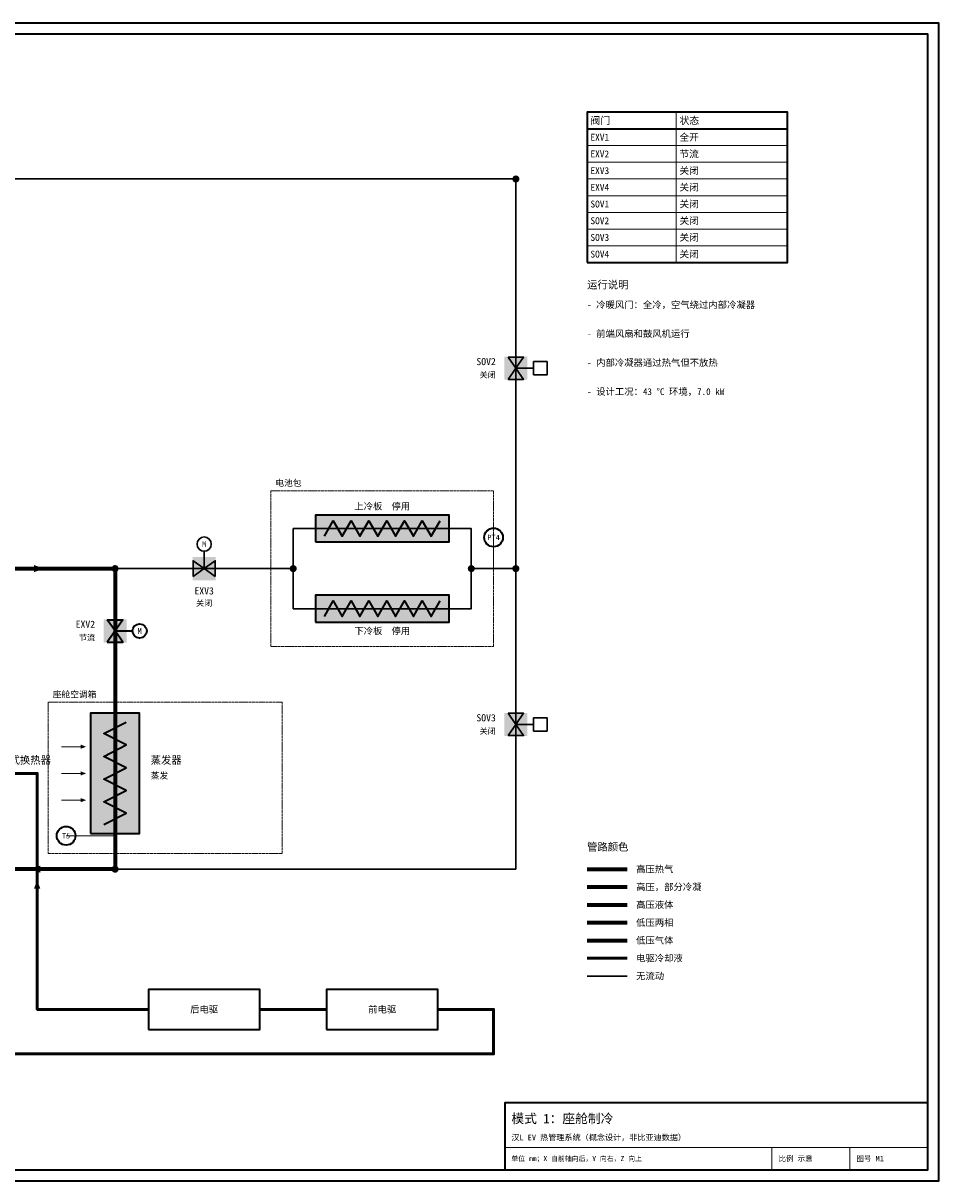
# Model space of a CAD drawing. Header units: millimetres. Extents: x 0 to 830, y 0 to 520.
# Tile 2 of 2: x 419 to 830, y 0 to 520. Entities that reach past the tile are written whole.
import ezdxf
from ezdxf.enums import TextEntityAlignment as Align

# ---------------------------------------------------------------- set-up
doc = ezdxf.new("R2010")
doc.units = ezdxf.units.MM
doc.linetypes.add('DASHED', pattern=[1.524, 1.27, -0.254])
for name, color, linetype, lineweight, true_color in [('AIR', 7, 'Continuous', 18, 0x7878c8), ('BOUNDARY', 7, 'DASHED', 18, 0x828282), ('COOLANT', 7, 'Continuous', 50, 0x1e8c46), ('FRAME', 7, 'Continuous', 35, 0x3c3c3c), ('HP_2PH', 7, 'Continuous', 70, 0xc83caa), ('HP_GAS', 7, 'Continuous', 70, 0xcd2828), ('HP_LIQ', 7, 'Continuous', 70, 0xeb8214), ('LP_2PH', 7, 'Continuous', 70, 0x28a5c8), ('LP_GAS', 7, 'Continuous', 70, 0x2350be), ('OFF', 7, 'Continuous', 30, 0xafafaf), ('SYMBOL', 7, 'Continuous', 35, 0x141414), ('TEXT', 7, 'Continuous', 18, 0x141414), ('THIN', 7, 'Continuous', 13, 0x6e6e6e)]:
    doc.layers.add(name, color=color, linetype=linetype, lineweight=lineweight, true_color=true_color)
doc.styles.add('ZH', font='simsun.ttc')

msp = doc.modelspace()

# ---------------------------------------------------------------- hatches: boundary and pattern name
at = {"true_color": 0xffffff}
for points in [[(634.8, 359.8), (645.2, 359.8), (645.2, 370.2), (634.8, 370.2)], [(550, 287), (610, 287), (610, 299), (550, 299)], [(494.8, 269.8), (505.2, 269.8), (505.2, 280.2), (494.8, 280.2)], [(550, 251), (610, 251), (610, 263), (550, 263)], [(454.8, 241.8), (465.2, 241.8), (465.2, 252.2), (454.8, 252.2)], [(449, 156), (471, 156), (471, 210), (449, 210)], [(634.8, 199.8), (645.2, 199.8), (645.2, 210.2), (634.8, 210.2)]]:
    msp.add_hatch(color=7, dxfattribs=at).paths.add_polyline_path(points)
at = {"layer": 'AIR'}
for points in [[(447, 195), (444.5, 195.95), (444.5, 194.05)], [(447, 183), (444.5, 183.95), (444.5, 182.05)], [(447, 171), (444.5, 171.95), (444.5, 170.05)]]:
    msp.add_hatch(color=7, dxfattribs=at).paths.add_polyline_path(points)
at = {"layer": 'COOLANT'}
msp.add_hatch(color=7, dxfattribs=at).paths.add_polyline_path([(425, 135), (423.56, 131.2), (426.44, 131.2)])
at = {"layer": 'HP_LIQ'}
msp.add_hatch(color=7, dxfattribs=at).paths.add_polyline_path([(427.8, 275), (423.6, 276.6), (423.6, 273.4)])
at = {"layer": 'LP_GAS'}
msp.add_hatch(color=7, dxfattribs=at).paths.add_polyline_path([(422.2, 140), (426.4, 138.4), (426.4, 141.6)])
at = {"layer": 'OFF'}
for points in [[(636.5, 370), (643.5, 370), (640, 365)], [(636.5, 360), (643.5, 360), (640, 365)], [(495, 271.5), (495, 278.5), (500, 275)], [(505, 271.5), (505, 278.5), (500, 275)], [(636.5, 210), (643.5, 210), (640, 205)], [(636.5, 200), (643.5, 200), (640, 205)]]:
    msp.add_hatch(color=7, dxfattribs=at).paths.add_polyline_path(points)
at = {"layer": 'SYMBOL'}
for points in [[(641.6, 450), (641.48, 450.61), (641.13, 451.13), (640.61, 451.48), (640, 451.6), (639.39, 451.48), (638.87, 451.13), (638.52, 450.61), (638.4, 450), (638.52, 449.39), (638.87, 448.87), (639.39, 448.52), (640, 448.4), (640.61, 448.52), (641.13, 448.87), (641.48, 449.39)], [(461.6, 275), (461.48, 275.61), (461.13, 276.13), (460.61, 276.48), (460, 276.6), (459.39, 276.48), (458.87, 276.13), (458.52, 275.61), (458.4, 275), (458.52, 274.39), (458.87, 273.87), (459.39, 273.52), (460, 273.4), (460.61, 273.52), (461.13, 273.87), (461.48, 274.39)], [(541.6, 275), (541.48, 275.61), (541.13, 276.13), (540.61, 276.48), (540, 276.6), (539.39, 276.48), (538.87, 276.13), (538.52, 275.61), (538.4, 275), (538.52, 274.39), (538.87, 273.87), (539.39, 273.52), (540, 273.4), (540.61, 273.52), (541.13, 273.87), (541.48, 274.39)], [(621.6, 275), (621.48, 275.61), (621.13, 276.13), (620.61, 276.48), (620, 276.6), (619.39, 276.48), (618.87, 276.13), (618.52, 275.61), (618.4, 275), (618.52, 274.39), (618.87, 273.87), (619.39, 273.52), (620, 273.4), (620.61, 273.52), (621.13, 273.87), (621.48, 274.39)], [(641.6, 275), (641.48, 275.61), (641.13, 276.13), (640.61, 276.48), (640, 276.6), (639.39, 276.48), (638.87, 276.13), (638.52, 275.61), (638.4, 275), (638.52, 274.39), (638.87, 273.87), (639.39, 273.52), (640, 273.4), (640.61, 273.52), (641.13, 273.87), (641.48, 274.39)], [(461.6, 140), (461.48, 140.61), (461.13, 141.13), (460.61, 141.48), (460, 141.6), (459.39, 141.48), (458.87, 141.13), (458.52, 140.61), (458.4, 140), (458.52, 139.39), (458.87, 138.87), (459.39, 138.52), (460, 138.4), (460.61, 138.52), (461.13, 138.87), (461.48, 139.39)]]:
    msp.add_hatch(color=7, dxfattribs=at).paths.add_polyline_path(points)

# ---------------------------------------------------------------- linework, layer by layer
at = {"layer": 'AIR'}
for points in [[(436, 195), (446, 195)], [(436, 183), (446, 183)], [(436, 171), (446, 171)]]:
    msp.add_lwpolyline(points, dxfattribs=at)
at = {"layer": 'BOUNDARY'}
for points in [[(530, 240), (630, 240), (630, 310), (530, 310)], [(430, 147), (535, 147), (535, 215), (430, 215)]]:
    msp.add_lwpolyline(points, close=True, dxfattribs=at)
at = {"layer": 'COOLANT'}
for points in [[(475, 77), (425, 77), (425, 183), (403, 183)], [(672, 100), (690, 100)], [(140, 77), (120, 77), (120, 57), (630, 57), (630, 77), (605, 77)], [(555, 77), (525, 77)]]:
    msp.add_lwpolyline(points, dxfattribs=at)
at = {"layer": 'FRAME'}
for points in [[(0, 0), (830, 0), (830, 520), (0, 520)], [(5, 5), (825, 5), (825, 515), (5, 515)], [(672, 412.5), (762, 412.5), (762, 480), (672, 480)], [(635, 5), (825, 5), (825, 35), (635, 35)]]:
    msp.add_lwpolyline(points, close=True, dxfattribs=at)
msp.add_lwpolyline([(672, 472.5), (762, 472.5)], dxfattribs=at)
at = {"layer": 'HP_2PH'}
msp.add_lwpolyline([(672, 132), (690, 132)], dxfattribs=at)
at = {"layer": 'HP_GAS'}
msp.add_lwpolyline([(672, 140), (690, 140)], dxfattribs=at)
at = {"layer": 'HP_LIQ'}
for points in [[(390, 275), (460, 275)], [(672, 124), (690, 124)]]:
    msp.add_lwpolyline(points, dxfattribs=at)
at = {"layer": 'LP_2PH'}
for points in [[(460, 275), (460, 220)], [(672, 116), (690, 116)]]:
    msp.add_lwpolyline(points, dxfattribs=at)
at = {"layer": 'LP_GAS'}
for points in [[(460, 220), (460, 140)], [(460, 140), (390, 140)], [(672, 108), (690, 108)]]:
    msp.add_lwpolyline(points, dxfattribs=at)
at = {"layer": 'OFF'}
for points in [[(330, 450), (640, 450)], [(640, 450), (640, 275)], [(640, 365), (648, 365)], [(540, 275), (540, 293), (620, 293), (620, 275)], [(500, 275), (500, 283)], [(460, 275), (540, 275)], [(540, 275), (540, 257), (620, 257), (620, 275)], [(620, 275), (640, 275)], [(640, 275), (640, 140)], [(640, 205), (648, 205)], [(640, 140), (460, 140)], [(672, 92), (690, 92)]]:
    msp.add_lwpolyline(points, dxfattribs=at)
for points in [[(636.5, 370), (643.5, 370), (640, 365)], [(636.5, 360), (643.5, 360), (640, 365)], [(648, 362), (654, 362), (654, 368), (648, 368)], [(495, 271.5), (495, 278.5), (500, 275)], [(505, 271.5), (505, 278.5), (500, 275)], [(636.5, 210), (643.5, 210), (640, 205)], [(648, 202), (654, 202), (654, 208), (648, 208)], [(636.5, 200), (643.5, 200), (640, 205)]]:
    msp.add_lwpolyline(points, close=True, dxfattribs=at)
msp.add_circle((500, 286), 3.2, dxfattribs=at)
at = {"layer": 'SYMBOL'}
for points in [[(550, 287), (610, 287), (610, 299), (550, 299)], [(550, 251), (610, 251), (610, 263), (550, 263)], [(456.5, 252), (463.5, 252), (460, 247)], [(456.5, 252), (463.5, 252), (460, 247)], [(456.5, 242), (463.5, 242), (460, 247)], [(456.5, 242), (463.5, 242), (460, 247)], [(449, 156), (471, 156), (471, 210), (449, 210)], [(475, 68), (525, 68), (525, 86), (475, 86)], [(555, 68), (605, 68), (605, 86), (555, 86)]]:
    msp.add_lwpolyline(points, close=True, dxfattribs=at)
for points in [[(554, 289.5), (558, 296.5), (562, 289.5), (566, 296.5), (570, 289.5), (574, 296.5), (578, 289.5), (582, 296.5), (586, 289.5), (590, 296.5), (594, 289.5), (598, 296.5), (602, 289.5), (606, 296.5)], [(554, 253.5), (558, 260.5), (562, 253.5), (566, 260.5), (570, 253.5), (574, 260.5), (578, 253.5), (582, 260.5), (586, 253.5), (590, 260.5), (594, 253.5), (598, 260.5), (602, 253.5), (606, 260.5)], [(460, 247), (468, 247)], [(455, 160), (465, 165.11), (455, 170.22), (465, 175.33), (455, 180.44), (465, 185.56), (455, 190.67), (465, 195.78), (455, 200.89), (465, 206)]]:
    msp.add_lwpolyline(points, dxfattribs=at)
for centre, radius in [((630, 289), 4.2), ((471, 247), 3.2), ((438, 155), 4.2)]:
    msp.add_circle(centre, radius, dxfattribs=at)
at = {"layer": 'THIN'}
for points in [[(712, 480), (712, 412.5)], [(672, 472.5), (762, 472.5)], [(672, 465), (762, 465)], [(672, 457.5), (762, 457.5)], [(672, 450), (762, 450)], [(672, 442.5), (762, 442.5)], [(672, 435), (762, 435)], [(672, 427.5), (762, 427.5)], [(672, 420), (762, 420)], [(672, 412.5), (762, 412.5)], [(630, 275), (630, 289)], [(460, 155), (438, 155)], [(635, 15), (825, 15)], [(755, 5), (755, 15)], [(790, 5), (790, 15)]]:
    msp.add_lwpolyline(points, dxfattribs=at)

# ---------------------------------------------------------------- texts
at = {"layer": 'BOUNDARY', "style": 'ZH'}
for s, p in [('电池包', (532, 313.5)), ('座舱空调箱', (432, 218.5))]:
    msp.add_text(s, height=2.8, dxfattribs=at).set_placement(p, align=Align.MIDDLE_LEFT)
at = {"layer": 'OFF', "style": 'ZH'}
for p in [(631, 362), (631, 202)]:
    msp.add_text('关闭', height=2.6, dxfattribs=at).set_placement(p, align=Align.MIDDLE_RIGHT)
for s, p in [('M', (500, 286)), ('关闭', (500, 259.5))]:
    msp.add_text(s, height=2.6, dxfattribs=at).set_placement(p, align=Align.MIDDLE_CENTER)
at = {"layer": 'SYMBOL', "style": 'ZH'}
msp.add_text('M', height=2.6, dxfattribs=at).set_placement((471, 247), align=Align.MIDDLE_CENTER)
at = {"layer": 'TEXT', "style": 'ZH'}
for s, height, p in [('阀门', 3.255, (673.5, 476.25)), ('状态', 3.255, (713.5, 476.25)), ('EXV1', 3.1, (673.5, 468.75)), ('全开', 3.1, (713.5, 468.75)), ('EXV2', 3.1, (673.5, 461.25)), ('节流', 3.1, (713.5, 461.25)), ('EXV3', 3.1, (673.5, 453.75)), ('关闭', 3.1, (713.5, 453.75)), ('EXV4', 3.1, (673.5, 446.25)), ('关闭', 3.1, (713.5, 446.25)), ('SOV1', 3.1, (673.5, 438.75)), ('关闭', 3.1, (713.5, 438.75)), ('SOV2', 3.1, (673.5, 431.25)), ('关闭', 3.1, (713.5, 431.25)), ('SOV3', 3.1, (673.5, 423.75)), ('关闭', 3.1, (713.5, 423.75)), ('SOV4', 3.1, (673.5, 416.25)), ('关闭', 3.1, (713.5, 416.25)), ('运行说明', 3.4, (672, 402.5)), ('- 冷暖风门：全冷，空气绕过内部冷凝器', 3, (672, 393.5)), ('- 前端风扇和鼓风机运行', 3, (672, 380.5)), ('- 内部冷凝器通过热气但不放热', 3, (672, 367.5)), ('- 设计工况：43 °C 环境，7.0 kW', 3, (672, 354.5)), ('板式换热器', 3.4, (408, 189)), ('蒸发器', 3.4, (476, 189)), ('蒸发', 2.8, (476, 182)), ('管路颜色', 3.4, (672, 150)), ('高压热气', 3, (694, 140)), ('高压，部分冷凝', 3, (694, 132)), ('高压液体', 3, (694, 124)), ('低压两相', 3, (694, 116)), ('低压气体', 3, (694, 108)), ('电驱冷却液', 3, (694, 100)), ('无流动', 3, (694, 92)), ('模式 1：座舱制冷', 4.2, (638, 28)), ('汉L EV 热管理系统（概念设计，非比亚迪数据）', 2.6, (638, 19.5)), ('单位 mm；X 自前轴向后，Y 向右，Z 向上', 2.2, (638, 10)), ('比例 示意', 2.4, (758, 10)), ('图号 M1', 2.4, (793, 10))]:
    msp.add_text(s, height=height, dxfattribs=at).set_placement(p, align=Align.MIDDLE_LEFT)
for s, height, p in [('SOV2', 3.2, (631, 368)), ('EXV2', 3.2, (451, 250)), ('节流', 2.6, (451, 244)), ('SOV3', 3.2, (631, 208))]:
    msp.add_text(s, height=height, dxfattribs=at).set_placement(p, align=Align.MIDDLE_RIGHT)
for s, height, p in [('上冷板  停用', 3, (580, 303)), ('PT4', 2.4, (630, 289)), ('EXV3', 3.2, (500, 265)), ('下冷板  停用', 3, (580, 247)), ('T5', 2.4, (438, 155)), ('后电驱', 3, (500, 77)), ('前电驱', 3, (580, 77))]:
    msp.add_text(s, height=height, dxfattribs=at).set_placement(p, align=Align.MIDDLE_CENTER)

doc.saveas('drawing.dxf')
